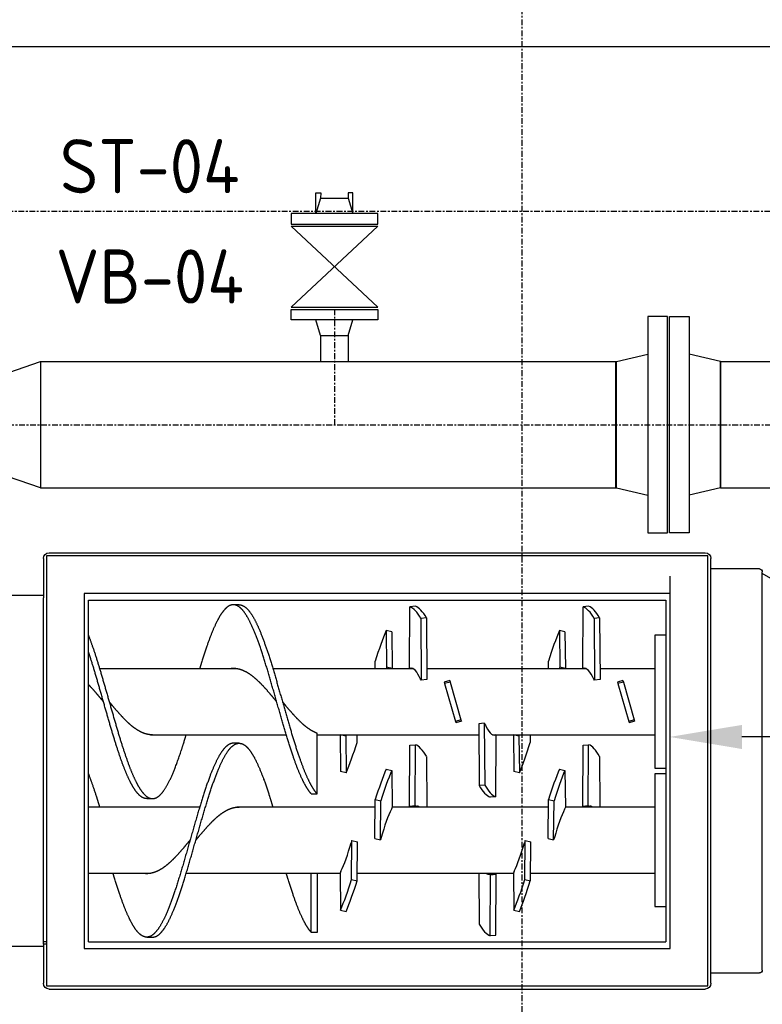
# Model space of a CAD drawing. Header units: metres. Extents: x -82085 to 58758, y -66901 to 95305.
# Tile 13 of 135: x 15922 to 17208, y -60465 to -58758. Entities that reach past the tile are written whole.
import ezdxf
from ezdxf.enums import TextEntityAlignment as Align

# ---------------------------------------------------------------- set-up
doc = ezdxf.new("R2010")
doc.units = ezdxf.units.M
doc.header["$MEASUREMENT"] = 0
doc.header["$PDSIZE"] = -1
doc.linetypes.add('CENTER-LN', pattern=[19, 10, -3, 3, -3])
doc.layers.get('0').update_dxf_attribs({"linetype": 'CONTINUOUS'})
doc.layers.get('DEFPOINTS').update_dxf_attribs({"linetype": 'CONTINUOUS'})
for name, color, linetype in [('3', 3, 'CONTINUOUS'), ('CL', 1, 'CENTER-LN'), ('CONST', 7, 'CONTINUOUS'), ('DIM', 10, 'CONTINUOUS'), ('GEBOUW', 7, 'CONTINUOUS'), ('TEXT2', 7, 'CONTINUOUS')]:
    doc.layers.add(name, color=color, linetype=linetype)
doc.styles.add('ROMANS', font='iso.shx')
doc.styles.get("Standard").update_dxf_attribs({"font": 'iso.shx'})
doc.dimstyles.get("Standard").update_dxf_attribs({"dimtxt": 0.18, "dimasz": 0.18, "dimexe": 0.18, "dimexo": 0.0625, "dimgap": 0.09, "dimtad": 0, "dimtih": 1, "dimtoh": 1, "dimdec": 4, "dimzin": 0, "dimdsep": 46, "dimtxsty": 'Standard', "dimcen": 0.09, "dimadec": 0, "dimazin": 0, "dimtfac": 1, "dimtdec": 4, "dimtofl": 0, "dimtmove": 0, "dimatfit": 3, "dimfxl": 1, "dimtolj": 1, "dimtzin": 0, "dimarcsym": 0})

# ---------------------------------------------------------------- blocks, each defined once
blk = doc.blocks.new('*D544')
at = {"layer": 'DEFPOINTS', "color": 0, "transparency": 16777216}
for p in [(18634.4, -59460.2), (17047.3, -59647.7), (17047.3, -60001.3)]:
    blk.add_point(p, dxfattribs=at)
at = {"layer": 'DIM', "color": 0, "lineweight": -2, "transparency": 16777216}
for p, q in [((18634.4, -59535.2), (18634.4, -60026.3)), ((17047.3, -59722.7), (17047.3, -60026.3)), ((18509.4, -60001.3), (17172.3, -60001.3))]:
    blk.add_line(p, q, dxfattribs=at)
at = {"layer": 'DIM', "color": 0, "transparency": 16777216}
for points in [[(17172.3, -59980.5), (17172.3, -60022.2), (17047.3, -60001.3)], [(18509.4, -59980.5), (18509.4, -60022.2), (18634.4, -60001.3)]]:
    blk.add_solid(points, dxfattribs=at)
at = {"layer": 'DIM', "color": 0, "transparency": 16777216, "insert": (17840.8, -59913.8), "char_height": 125, "attachment_point": 5}
blk.add_mtext('\\A1;1587', dxfattribs=at)
blk = doc.blocks.new('Pomp Schwing Zg. KSP + SD - Tab.5 BA')
at = {"color": 0, "linetype": 'Continuous'}
for p, q in [((313, 978), (1449, 978)), ((303, 900), (303, 968)), ((308.5, 972.5), (1453.5, 972.5)), ((308.5, 227.5), (308.5, 972.5)), ((1453.5, 972.5), (1453.5, 227.5)), ((1459, 968), (1459, 232)), ((1459, 950), (1543, 950)), ((373.5, 907.5), (1388.5, 907.5)), ((373.5, 292.5), (373.5, 907.5)), ((1388.5, 907.5), (1388.5, 292.5)), ((303, 904), (-284, 904)), ((308.5, 900), (303, 900)), ((303, 900), (303, 896)), ((303, 896), (303, 304)), ((308.5, 896), (303, 896)), ((381, 896), (1381, 896)), ((381, 896), (381, 304)), ((482, 888), (492, 888)), ((1381, 304), (1381, 896)), ((767, 879.8), (767, 777.2)), ((777, 879.8), (767, 879.8)), ((777, 777.2), (777, 879.8)), ((1076.7, 885.4), (1077.4, 780)), ((1076.7, 885.4), (1086.3, 884.6)), ((1086.3, 884.6), (1087, 779.1)), ((1057.1, 777.2), (1057.7, 865.3)), ((817, 777.4), (817.7, 841)), ((817.7, 841), (827.3, 843.3)), ((1117, 777.4), (1117.7, 841)), ((1117.7, 841), (1127.3, 843.3)), ((1362, 605), (1362, 835)), ((1362, 835), (1381, 835)), ((836.7, 788.2), (846.3, 790.5)), ((836.7, 788.2), (837.4, 720.6)), ((846.3, 790.5), (847, 722.9)), ((1136.7, 788.2), (1146.3, 790.5)), ((1136.7, 788.2), (1137.4, 720.6)), ((1146.3, 790.5), (1147, 722.9)), ((381, 777.2), (488.3, 777.2)), ((550.4, 777.2), (817.1, 777.2)), ((818.4, 773.5), (817, 777.4)), ((846.4, 777.2), (1117.1, 777.2)), ((1077.4, 780), (1076, 778.5)), ((1076, 778.5), (1085.6, 777.7)), ((1077.4, 780), (1087, 779.1)), ((1087, 779.1), (1085.6, 777.7)), ((1118.4, 773.5), (1117, 777.4)), ((1146.4, 777.2), (1362, 777.2)), ((1308, 777.2), (1362, 777.2)), ((837.4, 720.6), (836, 724.5)), ((837.4, 720.6), (847, 722.9)), ((877, 717.1), (886.6, 719.4)), ((877, 717.1), (877.7, 649.5)), ((886.6, 719.4), (887.3, 651.8)), ((888, 715.5), (886.6, 719.4)), ((1137.4, 720.6), (1136, 724.5)), ((1137.4, 720.6), (1147, 722.9)), ((1177, 717.1), (1186.6, 719.4)), ((1177, 717.1), (1177.7, 649.5)), ((1186.6, 719.4), (1187.3, 651.8)), ((1188, 715.5), (1186.6, 719.4)), ((907, 662.6), (905.6, 666.5)), ((1207, 662.6), (1205.6, 666.5)), ((573.6, 662.9), (381, 662.9)), ((877.6, 662.9), (638.3, 662.9)), ((877.7, 649.5), (887.3, 651.8)), ((906.3, 599), (907, 662.6)), ((1177.6, 662.9), (906.9, 662.9)), ((938.4, 662.3), (937, 660.9)), ((937, 660.9), (937.7, 555.4)), ((937, 660.9), (946.6, 660)), ((938.4, 662.3), (948, 661.5)), ((948, 661.5), (946.6, 660)), ((946.6, 660), (947.3, 554.6)), ((966.3, 574.7), (966.9, 662.9)), ((1177.7, 649.5), (1187.3, 651.8)), ((1206.3, 599), (1207, 662.6)), ((1362, 662.9), (1206.9, 662.9)), ((1238.4, 662.3), (1237, 660.9)), ((1237, 660.9), (1237.7, 555.4)), ((1237, 660.9), (1246.6, 660)), ((1238.4, 662.3), (1248, 661.5)), ((1248, 661.5), (1246.6, 660)), ((1246.6, 660), (1247.3, 554.6)), ((1266.3, 574.7), (1266.9, 662.9)), ((1362, 662.9), (1308, 662.9)), ((482, 648), (492, 648)), ((767, 639.8), (777, 639.8)), ((777, 639.8), (777, 534.7)), ((1086.3, 644.6), (1076.7, 645.4)), ((1086.3, 644.6), (1087, 539.1)), ((1057, 518.3), (1057.7, 625.3)), ((1067.3, 624.4), (1057.7, 625.3)), ((1066.6, 517.5), (1067.3, 624.4)), ((817, 537.4), (817.7, 601)), ((827.3, 603.3), (817.7, 601)), ((826.6, 539.6), (827.3, 603.3)), ((896.7, 596.7), (906.3, 599)), ((1117, 537.4), (1117.7, 601)), ((1127.3, 603.3), (1117.7, 601)), ((1126.6, 539.6), (1127.3, 603.3)), ((1196.7, 596.7), (1206.3, 599)), ((1381, 605), (1362, 605)), ((1362, 365), (1362, 595)), ((1362, 595), (1381, 595)), ((642, 552), (632, 552)), ((846.3, 550.5), (846.4, 537.2)), ((937.7, 555.4), (947.3, 554.6)), ((1146.3, 550.5), (1146.4, 537.2)), ((1237.7, 555.4), (1247.3, 554.6)), ((488.3, 537.2), (723.6, 537.2)), ((777, 537.2), (1057.1, 537.2)), ((826.6, 539.6), (817, 537.4)), ((817.1, 537.2), (817, 537.4)), ((827.5, 537.2), (826.6, 539.6)), ((1080.9, 537.2), (1362, 537.2)), ((1085.6, 537.7), (1083.4, 537.9)), ((1087, 539.1), (1085.6, 537.7)), ((1126.6, 539.6), (1117, 537.4)), ((1117.1, 537.2), (1117, 537.4)), ((1127.5, 537.2), (1126.6, 539.6)), ((1308, 537.2), (1334, 537.2)), ((997.8, 448.7), (1016.6, 514.1)), ((1016.6, 514.1), (1017.3, 516.5)), ((1026.2, 511.3), (1016.6, 514.1)), ((1026.9, 513.7), (1017.3, 516.5)), ((1026.2, 511.3), (1026.9, 513.7)), ((1066.6, 517.5), (1057, 518.3)), ((1068, 518.9), (1066.6, 517.5)), ((1297.8, 448.7), (1316.6, 514.1)), ((1316.6, 514.1), (1317.3, 516.5)), ((1326.2, 511.3), (1316.6, 514.1)), ((1326.9, 513.7), (1317.3, 516.5)), ((1326.2, 511.3), (1326.9, 513.7)), ((1007.4, 445.9), (1026.2, 511.3)), ((1307.4, 445.9), (1326.2, 511.3)), ((997.1, 446.3), (997.8, 448.7)), ((1006.7, 443.5), (997.1, 446.3)), ((1007.4, 445.9), (997.8, 448.7)), ((1006.7, 443.5), (1007.4, 445.9)), ((1297.1, 446.3), (1297.8, 448.7)), ((1306.7, 443.5), (1297.1, 446.3)), ((1307.4, 445.9), (1297.8, 448.7)), ((1306.7, 443.5), (1307.4, 445.9)), ((957.4, 442.5), (956.1, 441.1)), ((956.7, 335.6), (957.4, 442.5)), ((967, 441.7), (957.4, 442.5)), ((966.3, 334.7), (967, 441.7)), ((1257.4, 442.5), (1256.1, 441.1)), ((1256.7, 335.6), (1257.4, 442.5)), ((1267, 441.7), (1257.4, 442.5)), ((1266.3, 334.7), (1267, 441.7)), ((638.3, 422.9), (400.4, 422.9)), ((943.1, 422.9), (700.4, 422.9)), ((877.6, 422.9), (877.7, 409.5)), ((897.4, 420.4), (896.5, 422.9)), ((896.7, 356.7), (897.4, 420.4)), ((907, 422.6), (897.4, 420.4)), ((906.3, 359), (907, 422.6)), ((907, 422.6), (906.9, 422.9)), ((938.4, 422.3), (937, 420.9)), ((937, 420.9), (937.7, 315.4)), ((940.6, 422.1), (938.4, 422.3)), ((1243.1, 422.9), (966.9, 422.9)), ((1177.6, 422.9), (1177.7, 409.5)), ((1197.4, 420.4), (1196.5, 422.9)), ((1196.7, 356.7), (1197.4, 420.4)), ((1207, 422.6), (1197.4, 420.4)), ((1206.3, 359), (1207, 422.6)), ((1207, 422.6), (1206.9, 422.9)), ((1238.4, 422.3), (1237, 420.9)), ((1237, 420.9), (1237.7, 315.4)), ((1240.6, 422.1), (1238.4, 422.3)), ((1308, 422.9), (1266.9, 422.9)), ((1362, 422.9), (1308, 422.9)), ((1344.7, 422.9), (1334, 422.9)), ((906.3, 359), (896.7, 356.7)), ((1206.3, 359), (1196.7, 356.7)), ((1381, 365), (1362, 365)), ((966.3, 334.7), (956.7, 335.6)), ((1266.3, 334.7), (1256.7, 335.6)), ((642, 312), (632, 312)), ((947.3, 314.6), (937.7, 315.4)), ((1247.3, 314.6), (1237.7, 315.4)), ((1647.9, 315.7), (1548, 258)), ((303, 296), (-284, 296)), ((303, 304), (303, 300)), ((303, 232), (303, 300)), ((1388.5, 292.5), (373.5, 292.5)), ((381, 304), (1381, 304)), ((1453.5, 227.5), (308.5, 227.5)), ((313, 222), (1449, 222))]:
    blk.add_line(p, q, dxfattribs=at)
at = {"color": 0}
for p, q in [((1548, 945), (1548, 255)), ((1543, 250), (1459, 250))]:
    blk.add_line(p, q, dxfattribs=at)
at = {"color": 0, "linetype": 'Continuous'}
for centre, radius, start, end in [((313, 968), 10, 90, 180), ((1449, 968), 10, 0, 90), ((1543, 945), 5, 0, 90), ((1543, 255), 5, 270, 0), ((313, 232), 10, 180, 270), ((1449, 232), 10, 270, 0)]:
    blk.add_arc(centre, radius, start, end, dxfattribs=at)
at = {"color": 0, "linetype": 'Continuous', "extrusion": (0, 0, -1)}
for centre, major_axis, ratio, start_param, end_param in [((1067.2, 713.1), (15.6, 173.3), 0.266554, 5.760121, 6.153456), ((827.2, 714.3), (-39.8, 169.4), 0.1638, 0.764939, 1.158275), ((836.8, 716.6), (-39.8, 169.4), 0.1638, 0.764939, 1.158275), ((1127.2, 714.3), (-39.8, 169.4), 0.1638, 0.764939, 1.158275), ((1136.8, 716.6), (-39.8, 169.4), 0.1638, 0.764939, 1.158275), ((827.2, 702), (-19.7, 83.7), 0.1638, 0.585857, 1.337357), ((1067.2, 693.1), (-7.7, -85.7), 0.266554, 2.922927, 3.190946), ((1076.8, 692.2), (-7.7, -85.7), 0.266554, -3.298151, -3.190946), ((1127.2, 702), (-19.7, 83.7), 0.1638, 0.585857, 1.337357), ((896.8, 738), (19.7, -83.7), 0.163819, 0.585782, 1.337282), ((1196.8, 738), (19.7, -83.7), 0.1638, 0.585857, 1.337357), ((887.2, 723.4), (39.8, -169.4), 0.163819, 0.764864, 1.158199), ((896.8, 725.7), (39.8, -169.4), 0.163819, 0.764864, 1.158199), ((947.2, 747.8), (7.7, 85.7), 0.266557, -3.298129, -3.190985), ((956.8, 746.9), (7.7, 85.7), 0.266557, 2.922948, 3.190985), ((1187.2, 723.4), (39.8, -169.4), 0.1638, 0.764939, 1.158275), ((1196.8, 725.7), (39.8, -169.4), 0.1638, 0.764939, 1.158275), ((1247.2, 747.8), (7.7, 85.7), 0.266554, -3.298151, -3.190946), ((1256.8, 746.9), (7.7, 85.7), 0.266554, 2.922927, 3.190946), ((1067.2, 473.1), (15.6, 173.3), 0.266554, 5.760121, 6.153456), ((1076.8, 472.2), (15.6, 173.3), 0.266554, 5.760121, 6.153456), ((836.8, 476.6), (-39.8, 169.4), 0.1638, 0.764939, 1.158275), ((1136.8, 476.6), (-39.8, 169.4), 0.1638, 0.764939, 1.158275), ((956.8, 726.9), (-15.6, -173.3), 0.266557, 5.76016, 6.153496), ((1256.8, 726.9), (-15.6, -173.3), 0.266554, 5.760121, 6.153456), ((1076.8, 452.2), (-7.7, -85.7), 0.266554, 2.439445, 3.190946), ((947.2, 507.8), (7.7, 85.7), 0.266554, 2.439445, 3.190946), ((1247.2, 507.8), (7.7, 85.7), 0.266554, 2.439445, 3.190946), ((887.2, 483.4), (39.8, -169.4), 0.1638, 0.764939, 1.158275), ((1187.2, 483.4), (39.8, -169.4), 0.1638, 0.764939, 1.158275), ((947.2, 487.8), (-15.6, -173.3), 0.266554, 5.760121, 6.153456), ((956.8, 486.9), (-15.6, -173.3), 0.266554, 5.760121, 6.153456), ((1247.2, 487.8), (-15.6, -173.3), 0.266554, 5.760121, 6.153456), ((1256.8, 486.9), (-15.6, -173.3), 0.266554, 5.760121, 6.153456)]:
    blk.add_ellipse(centre, major_axis=major_axis, ratio=ratio, start_param=start_param, end_param=end_param, dxfattribs=at)
at = {"color": 0, "linetype": 'Continuous'}
for points, weights, knots in [([(632, 552), (631.3, 552), (630.6, 552.1), (623.8, 552.8), (617, 560.2), (610.2, 567.7), (603.4, 581.3), (596.5, 595), (589.7, 613.7), (582.9, 632.4), (576.1, 654.6), (569.3, 676.9), (562.5, 700.8), (555.6, 724.8), (548.8, 748.6), (542, 772.4), (535.2, 794.1), (528.4, 815.8), (521.5, 833.6), (514.7, 851.4), (507.9, 863.9), (501.1, 876.3), (494.3, 882.5), (487.5, 888.6), (480.6, 887.9), (473.8, 887.2), (467, 879.8)], [0.998163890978, 0.998979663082, 1, 0.989821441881, 1, 0.989821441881, 1, 0.989821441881, 1, 0.989821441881, 1, 0.989821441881, 1, 0.989821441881, 1, 0.989821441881, 1, 0.989821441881, 1, 0.989821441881, 1, 0.989821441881, 1, 0.989821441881, 1, 0.989821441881, 1], [0.4499889, 0.4499889, 0.4499889, 0.4545455, 0.4545455, 0.5, 0.5, 0.5454545, 0.5454545, 0.5909091, 0.5909091, 0.6363636, 0.6363636, 0.6818182, 0.6818182, 0.7272727, 0.7272727, 0.7727273, 0.7727273, 0.8181818, 0.8181818, 0.8636364, 0.8636364, 0.9090909, 0.9090909, 0.9545455, 0.9545455, 1, 1, 1]), ([(492, 888), (498.1, 888), (504.3, 882.5), (511.1, 876.3), (517.9, 863.9), (524.7, 851.4), (531.5, 833.6), (538.4, 815.8), (545.2, 794.1), (552, 772.4), (558.8, 748.6), (565.6, 724.8), (572.5, 700.8), (579.3, 676.9), (586.1, 654.6), (592.9, 632.4), (599.7, 613.7), (606.5, 595), (613.4, 581.3), (620.2, 567.7), (627, 560.2), (633.8, 552.8), (640.6, 552.1), (647.5, 551.4), (654.3, 557.5), (661.1, 563.7), (667.9, 576.1), (674.7, 588.6), (681.5, 606.4), (688.4, 624.2), (695.2, 645.9), (697.8, 654.1), (700.4, 662.7)], [0.998163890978, 0.990841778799, 1, 0.989821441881, 1, 0.989821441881, 1, 0.989821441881, 1, 0.989821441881, 1, 0.989821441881, 1, 0.989821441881, 1, 0.989821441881, 1, 0.989821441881, 1, 0.989821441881, 1, 0.989821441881, 1, 0.989821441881, 1, 0.989821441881, 1, 0.989821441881, 1, 0.989821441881, 1, 0.996109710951, 0.995193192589], [0.0500111, 0.0500111, 0.0500111, 0.0909091, 0.0909091, 0.1363636, 0.1363636, 0.1818182, 0.1818182, 0.2272727, 0.2272727, 0.2727273, 0.2727273, 0.3181818, 0.3181818, 0.3636364, 0.3636364, 0.4090909, 0.4090909, 0.4545455, 0.4545455, 0.5, 0.5, 0.5454545, 0.5454545, 0.5909091, 0.5909091, 0.6363636, 0.6363636, 0.6818182, 0.6818182, 0.7272727, 0.7272727, 0.7446457, 0.7446457, 0.7446457]), ([(467, 879.8), (460.2, 872.3), (453.4, 858.7), (446.5, 845), (439.7, 826.3), (432.9, 807.6), (426.1, 785.4), (424.9, 781.4), (423.6, 777.3)], [1, 0.989821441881, 1, 0.989821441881, 1, 0.989821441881, 1, 0.998144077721, 0.996964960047], [0, 0, 0, 0.0454545, 0.0454545, 0.0909091, 0.0909091, 0.1363636, 0.1363636, 0.1446517, 0.1446517, 0.1446517]), ([(767, 879.8), (760.2, 872.3), (753.4, 858.7), (746.5, 845), (739.7, 826.3), (732.9, 807.6), (726.1, 785.4), (724.9, 781.4), (723.6, 777.3)], [1, 0.989821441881, 1, 0.989821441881, 1, 0.989821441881, 1, 0.998144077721, 0.996964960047], [0, 0, 0, 0.0454545, 0.0454545, 0.0909091, 0.0909091, 0.1363636, 0.1363636, 0.1446517, 0.1446517, 0.1446517]), ([(478.3, 777.3), (479.5, 777.4), (480.6, 777.5), (487.5, 777.7), (494.3, 775.6), (501.1, 773.5), (507.9, 769.2), (514.7, 765), (521.5, 758.9), (528.4, 752.8), (535.2, 745.4), (542, 738), (548.8, 729.8), (552.9, 724.9), (557, 720)], [0.997073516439, 0.998228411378, 1, 0.989821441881, 1, 0.989821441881, 1, 0.989821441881, 1, 0.989821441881, 1, 0.989821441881, 1, 0.99390473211, 0.995109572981], [0.0375431, 0.0375431, 0.0375431, 0.0454545, 0.0454545, 0.0909091, 0.0909091, 0.1363636, 0.1363636, 0.1818182, 0.1818182, 0.2272727, 0.2272727, 0.2727273, 0.2727273, 0.299947, 0.299947, 0.299947]), ([(567, 720), (569.7, 716.7), (572.5, 713.4), (579.3, 705.2), (586.1, 697.6), (592.9, 690), (599.7, 683.6), (606.5, 677.2), (613.4, 672.5), (620.2, 667.9), (627, 665.3), (633.8, 662.8), (640.6, 662.5), (641.3, 662.5), (642, 662.5)], [0.995109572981, 0.995916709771, 1, 0.989821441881, 1, 0.989821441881, 1, 0.989821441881, 1, 0.989821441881, 1, 0.989821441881, 1, 0.998986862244, 0.998175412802], [0.299947, 0.299947, 0.299947, 0.3181818, 0.3181818, 0.3636364, 0.3636364, 0.4090909, 0.4090909, 0.4545455, 0.4545455, 0.5, 0.5, 0.5454545, 0.5454545, 0.5499789, 0.5499789, 0.5499789]), ([(381, 605), (381.3, 605.7), (381.5, 606.4), (388.4, 624.2), (395.2, 645.9), (397.8, 654.1), (400.4, 662.7)], [0.999210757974, 0.999588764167, 1, 0.989821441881, 1, 0.996109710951, 0.995193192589], [0.67998172, 0.67998172, 0.67998172, 0.68181818, 0.68181818, 0.72727273, 0.72727273, 0.74464565, 0.74464565, 0.74464565]), ([(467, 639.8), (460.2, 632.3), (453.4, 618.7), (446.5, 605), (439.7, 586.3), (432.9, 567.6), (426.1, 545.4), (419.3, 523.1), (412.5, 499.2), (405.6, 475.2), (398.8, 451.4), (392, 427.6), (385.2, 405.9), (383.1, 399.3), (381, 393)], [1, 0.989821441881, 1, 0.989821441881, 1, 0.989821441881, 1, 0.989821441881, 1, 0.989821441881, 1, 0.989821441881, 1, 0.996878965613, 0.995671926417], [0, 0, 0, 0.0454545, 0.0454545, 0.0909091, 0.0909091, 0.1363636, 0.1363636, 0.1818182, 0.1818182, 0.2272727, 0.2272727, 0.2727273, 0.2727273, 0.2866649, 0.2866649, 0.2866649]), ([(381, 365), (381.3, 365.7), (381.5, 366.4), (388.4, 384.2), (395.2, 405.9), (402, 427.6), (408.8, 451.4), (415.6, 475.2), (422.5, 499.2), (429.3, 523.1), (436.1, 545.4), (442.9, 567.6), (449.7, 586.3), (456.5, 605), (463.4, 618.7), (470.2, 632.3), (477, 639.8)], [0.999210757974, 0.999588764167, 1, 0.989821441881, 1, 0.989821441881, 1, 0.989821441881, 1, 0.989821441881, 1, 0.989821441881, 1, 0.989821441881, 1, 0.989821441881, 1], [0.6799817, 0.6799817, 0.6799817, 0.6818182, 0.6818182, 0.7272727, 0.7272727, 0.7727273, 0.7727273, 0.8181818, 0.8181818, 0.8636364, 0.8636364, 0.9090909, 0.9090909, 0.9545455, 0.9545455, 1, 1, 1]), ([(482, 648), (481.3, 648), (480.6, 647.9), (473.8, 647.2), (467, 639.8)], [0.998163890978, 0.998979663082, 1, 0.989821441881, 1], [0.94998892, 0.94998892, 0.94998892, 0.95454545, 0.95454545, 1, 1, 1]), ([(477, 639.8), (483.8, 647.2), (490.6, 647.9), (497.5, 648.6), (504.3, 642.5), (511.1, 636.3), (517.9, 623.9), (524.7, 611.4), (531.5, 593.6), (538.4, 575.8), (545.2, 554.1), (547.8, 545.9), (550.4, 537.3)], [1, 0.989821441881, 1, 0.989821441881, 1, 0.989821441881, 1, 0.989821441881, 1, 0.989821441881, 1, 0.996109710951, 0.995193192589], [0, 0, 0, 0.0454545, 0.0454545, 0.0909091, 0.0909091, 0.1363636, 0.1363636, 0.1818182, 0.1818182, 0.2272727, 0.2272727, 0.2446457, 0.2446457, 0.2446457]), ([(767, 639.8), (760.2, 632.3), (753.4, 618.7), (746.5, 605), (739.7, 586.3), (732.9, 567.6), (726.1, 545.4), (719.3, 523.1), (712.5, 499.2), (705.6, 475.2), (698.8, 451.4), (692, 427.6), (685.2, 405.9), (678.4, 384.2), (671.5, 366.4), (664.7, 348.6), (657.9, 336.1), (651.1, 323.7), (644.3, 317.5), (637.5, 311.4), (630.6, 312.1), (623.8, 312.8), (617, 320.2), (610.2, 327.7), (603.4, 341.3), (596.5, 355), (589.7, 373.7), (582.9, 392.4), (576.1, 414.6), (574.9, 418.6), (573.6, 422.7)], [1, 0.989821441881, 1, 0.989821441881, 1, 0.989821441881, 1, 0.989821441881, 1, 0.989821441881, 1, 0.989821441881, 1, 0.989821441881, 1, 0.989821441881, 1, 0.989821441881, 1, 0.989821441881, 1, 0.989821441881, 1, 0.989821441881, 1, 0.989821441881, 1, 0.989821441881, 1, 0.998144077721, 0.996964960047], [0, 0, 0, 0.0454545, 0.0454545, 0.0909091, 0.0909091, 0.1363636, 0.1363636, 0.1818182, 0.1818182, 0.2272727, 0.2272727, 0.2727273, 0.2727273, 0.3181818, 0.3181818, 0.3636364, 0.3636364, 0.4090909, 0.4090909, 0.4545455, 0.4545455, 0.5, 0.5, 0.5454545, 0.5454545, 0.5909091, 0.5909091, 0.6363636, 0.6363636, 0.6446517, 0.6446517, 0.6446517]), ([(642, 312), (648.1, 312), (654.3, 317.5), (661.1, 323.7), (667.9, 336.1), (674.7, 348.6), (681.5, 366.4), (688.4, 384.2), (695.2, 405.9), (702, 427.6), (708.8, 451.4), (715.6, 475.2), (722.5, 499.2), (729.3, 523.1), (736.1, 545.4), (742.9, 567.6), (749.7, 586.3), (756.5, 605), (763.4, 618.7), (770.2, 632.3), (777, 639.8)], [0.998163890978, 0.990841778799, 1, 0.989821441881, 1, 0.989821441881, 1, 0.989821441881, 1, 0.989821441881, 1, 0.989821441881, 1, 0.989821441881, 1, 0.989821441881, 1, 0.989821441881, 1, 0.989821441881, 1], [0.5500111, 0.5500111, 0.5500111, 0.5909091, 0.5909091, 0.6363636, 0.6363636, 0.6818182, 0.6818182, 0.7272727, 0.7272727, 0.7727273, 0.7727273, 0.8181818, 0.8181818, 0.8636364, 0.8636364, 0.9090909, 0.9090909, 0.9545455, 0.9545455, 1, 1, 1]), ([(477, 534.7), (470.2, 532.1), (463.4, 527.5), (456.5, 522.8), (449.7, 516.4), (442.9, 510), (436.1, 502.4), (429.3, 494.8), (422.5, 486.6), (419.7, 483.3), (417, 480)], [1, 0.989821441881, 1, 0.989821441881, 1, 0.989821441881, 1, 0.989821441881, 1, 0.995916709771, 0.995109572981], [0, 0, 0, 0.0454545, 0.0454545, 0.0909091, 0.0909091, 0.1363636, 0.1363636, 0.1818182, 0.1818182, 0.200053, 0.200053, 0.200053]), ([(492, 537.5), (491.3, 537.5), (490.6, 537.5), (483.8, 537.2), (477, 534.7)], [0.998175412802, 0.998986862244, 1, 0.989821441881, 1], [0.95002107, 0.95002107, 0.95002107, 0.95454545, 0.95454545, 1, 1, 1]), ([(777, 534.7), (770.2, 532.1), (763.4, 527.5), (756.5, 522.8), (749.7, 516.4), (742.9, 510), (736.1, 502.4), (729.3, 494.8), (722.5, 486.6), (719.7, 483.3), (717, 480)], [1, 0.989821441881, 1, 0.989821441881, 1, 0.989821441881, 1, 0.989821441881, 1, 0.995916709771, 0.995109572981], [0, 0, 0, 0.0454545, 0.0454545, 0.0909091, 0.0909091, 0.1363636, 0.1363636, 0.1818182, 0.1818182, 0.200053, 0.200053, 0.200053]), ([(407, 480), (402.9, 475.1), (398.8, 470.2), (392, 462), (385.2, 454.6), (383.1, 452.4), (381, 450.2)], [0.995109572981, 0.99390473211, 1, 0.989821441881, 1, 0.996870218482, 0.995665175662], [0.20005299, 0.20005299, 0.20005299, 0.22727273, 0.22727273, 0.27272727, 0.27272727, 0.28670399, 0.28670399, 0.28670399]), ([(707, 480), (702.9, 475.1), (698.8, 470.2), (692, 462), (685.2, 454.6), (678.4, 447.2), (671.5, 441.1), (664.7, 435), (657.9, 430.8), (651.1, 426.5), (644.3, 424.4), (637.5, 422.3), (630.6, 422.5), (629.5, 422.6), (628.3, 422.7)], [0.995109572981, 0.99390473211, 1, 0.989821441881, 1, 0.989821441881, 1, 0.989821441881, 1, 0.989821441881, 1, 0.989821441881, 1, 0.998228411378, 0.997073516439], [0.200053, 0.200053, 0.200053, 0.2272727, 0.2272727, 0.2727273, 0.2727273, 0.3181818, 0.3181818, 0.3636364, 0.3636364, 0.4090909, 0.4090909, 0.4545455, 0.4545455, 0.4624569, 0.4624569, 0.4624569])]:
    blk.add_rational_spline(points, weights, degree=2, knots=knots, dxfattribs=at)

msp = doc.modelspace()

# ---------------------------------------------------------------- linework, layer by layer
for p, q in [((16434.62176, -59094.4795, 3238.98623), (16434.62176, -59058.23477, 3238.98623)), ((16434.62176, -59058.23477, 3238.98623), (16442.95636, -59058.23477, 3238.98623)), ((16442.95636, -59058.23477, 3238.98623), (16442.47176, -59067.4795, 3238.98623)), ((16490.28716, -59058.23477, 3238.98623), (16490.77176, -59067.4795, 3238.98623)), ((16498.62176, -59058.23477, 3238.98623), (16490.28716, -59058.23477, 3238.98623)), ((16498.62176, -59094.4795, 3238.98623), (16498.62176, -59058.23477, 3238.98623)), ((16391.62176, -59116.4795, 3238.98623), (16541.62176, -59116.4795, 3238.98623)), ((16391.62176, -59116.4795, 3238.98623), (16541.62176, -59256.4795, 3238.98623)), ((16541.62176, -59116.4795, 3238.98623), (16391.62176, -59256.4795, 3238.98623)), ((16391.62176, -59256.4795, 3238.98623), (16541.62176, -59256.4795, 3238.98623))]:
    msp.add_line(p, q)
at = {"layer": '3'}
for p, q in [((16442.47176, -59067.4795, 3238.98623), (16434.62176, -59094.4795, 3238.98623)), ((16442.47176, -59067.4795, 3238.98623), (16490.77176, -59067.4795, 3238.98623)), ((16490.77176, -59067.4795, 3238.98623), (16498.62176, -59094.4795, 3238.98623)), ((16442.47176, -59305.4795, 3238.98623), (16434.62176, -59278.4795, 3238.98623)), ((16490.77176, -59305.4795, 3238.98623), (16498.62176, -59278.4795, 3238.98623)), ((16442.47176, -59305.4795, 3238.98623), (16490.77176, -59305.4795, 3238.98623)), ((16442.47176, -59305.4795, 3238.98623), (16442.47176, -59350.65241, 3238.98623)), ((16490.77176, -59305.4795, 3238.98623), (16490.77176, -59350.65241, 3238.98623)), ((16955.25065, -59350.65241, 3238.98623), (17009.25065, -59338.20241, 3238.98623)), ((17135.25065, -59350.65241, 3238.98623), (17081.25065, -59338.20241, 3238.98623)), ((15957.80271, -59350.65241, 3238.98623), (16955.25065, -59350.65241, 3238.98623)), ((16953.25065, -59350.65241, 3238.98623), (16953.25065, -59569.75241, 3238.98623)), ((16955.25065, -59569.75241, 3238.98623), (16955.25065, -59350.65241, 3238.98623)), ((17135.25065, -59350.65241, 3238.98623), (17135.25065, -59569.75241, 3238.98623)), ((17135.25065, -59569.75241, 3238.98623), (17135.25065, -59350.65241, 3238.98623)), ((18219.82279, -59351.00918, 3238.98623), (17135.25065, -59351.00918, 3238.98623)), ((15957.80271, -59569.75241, 3238.98623), (16955.25065, -59569.75241, 3238.98623)), ((16955.25065, -59569.75241, 3238.98623), (17009.25065, -59582.20241, 3238.98623)), ((17135.25065, -59569.75241, 3238.98623), (17081.25065, -59582.20241, 3238.98623)), ((17135.25065, -59569.75241, 3238.98623), (18222.24427, -59569.75241, 3238.98623))]:
    msp.add_line(p, q, dxfattribs=at)
at = {"layer": '3', "elevation": 3238.98623}
for points in [[(16391.62176, -59094.4795), (16391.62176, -59112.4795), (16541.62176, -59112.4795), (16541.62176, -59094.4795)], [(16391.62176, -59278.4795), (16391.62176, -59260.4795), (16541.62176, -59260.4795), (16541.62176, -59278.4795)], [(17043.25065, -59647.70241), (17043.25065, -59272.70241), (17009.25065, -59272.70241), (17009.25065, -59647.70241)], [(17047.25065, -59647.70241), (17047.25065, -59272.70241), (17081.25065, -59272.70241), (17081.25065, -59647.70241)], [(15805.80271, -59517.35241), (15805.80271, -59403.05241), (15957.80271, -59350.65241), (15957.80271, -59569.75241)]]:
    msp.add_lwpolyline(points, close=True, dxfattribs=at)
at = {"layer": 'CL'}
for p, q in [((16466.62176, -59260.4795, 3238.98623), (16466.62176, -59460.20241, 3238.98623)), ((15654.68034, -59460.20241, 3238.98623), (18634.39332, -59460.20241, 3238.98623))]:
    msp.add_line(p, q, dxfattribs=at)
at = {"layer": 'GEBOUW', "elevation": 3238.98623}
msp.add_lwpolyline([(17921.68034, -59350.65241), (17921.68034, -58805.20241), (4341.68034, -58805.20241), (4341.68034, -60920.20241), (6461.68034, -60920.20241), (6461.68034, -61310.20241), (8511.68034, -61310.20241), (8511.68034, -60870.20241), (11071.68034, -60870.20241), (11071.68034, -60920.20241), (13461.68034, -60920.20241), (13461.68034, -61310.20241), (15511.68034, -61310.20241), (15511.68034, -60870.20241), (17921.68034, -60870.20241), (17921.68034, -59569.75241)], dxfattribs=at)
at = {"layer": 'TEXT2', "color": 1, "linetype": 'CENTER-LN'}
for p, q in [((16791.68034, -65493.87868, 3238.98623), (16791.68034, -51862.49394, 3238.98623)), ((2049.48551, -59090.20241, 3238.98623), (43321.24018, -59090.20241, 3238.98623))]:
    msp.add_line(p, q, dxfattribs=at)

# ---------------------------------------------------------------- block references
at = {"layer": 'CONST', "color": 6, "xscale": -1, "rotation": 180}
msp.add_blockref('Pomp Schwing Zg. KSP + SD - Tab.5 BA', (15659.68034, -59460.20241, 3238.98623), dxfattribs=at)

# ---------------------------------------------------------------- texts
at = {"layer": 'GEBOUW', "style": 'ROMANS'}
for s, p in [('ST-04', (16146.8879, -59012.12161, 3238.98623)), ('VB-04', (16146.8879, -59203.19795, 3238.98623))]:
    msp.add_text(s, height=93.75, dxfattribs=at).set_placement(p, align=Align.MIDDLE)

# ---------------------------------------------------------------- dimensions: what is measured, and where the dimension line sits
at = {"layer": 'DIM'}
dim = msp.add_linear_dim(base=(17047.25065, -60001.33012, 3238.98623), p1=(18634.39332, -59460.20241, 3238.98623), p2=(17047.25065, -59647.70241, 3238.98623), dimstyle='Standard', override={"dimtxt": 125, "dimasz": 125, "dimexe": 25, "dimexo": 75, "dimgap": 25, "dimtad": 1, "dimtih": 0, "dimtoh": 0, "dimdec": 0, "dimzin": 3, "dimcen": 0, "dimtfac": 0.008, "dimtdec": 0, "dimtmove": 0, "dimtzin": 3}, dxfattribs=at)
dim.commit()
dim.dimension.update_dxf_attribs({"geometry": '*D544', "text_midpoint": (17840.82198, -59913.83012, 3238.98623)})

doc.saveas('drawing.dxf')
